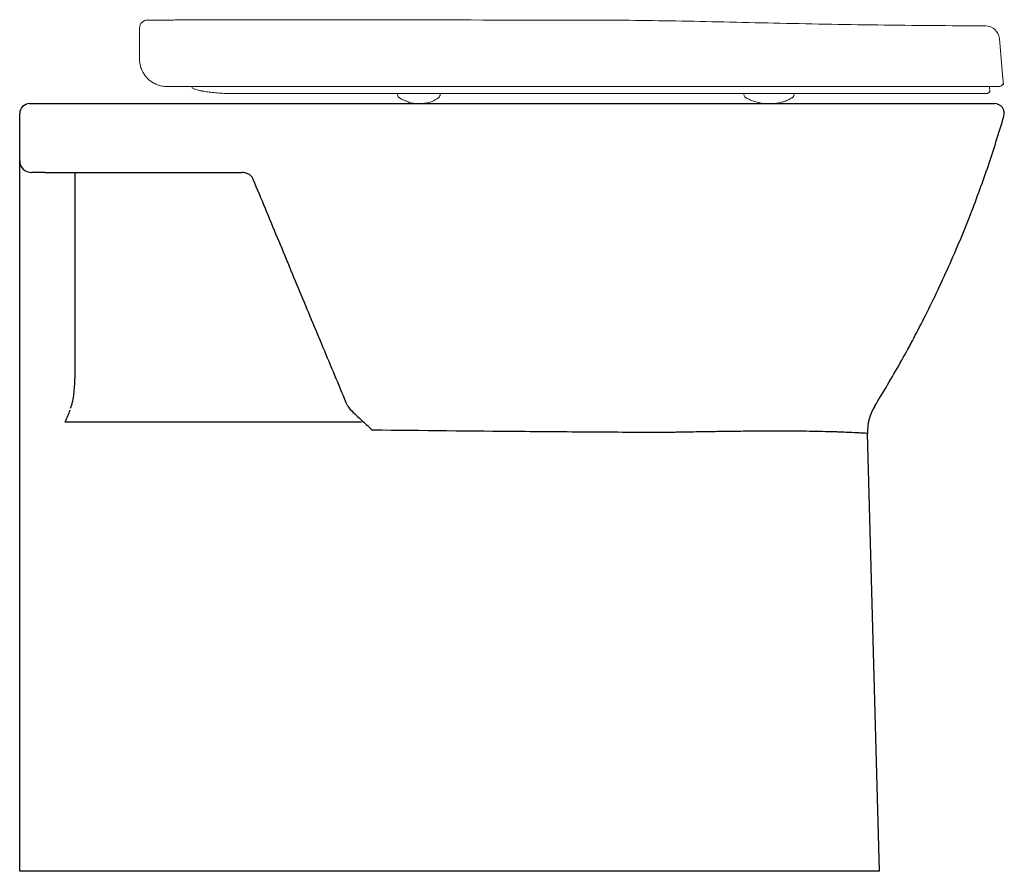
# Model space of a CAD drawing. Header units: millimetres. Extents: x 4816.265 to 4816.765, y 2469.749 to 2470.182.
import ezdxf

# ---------------------------------------------------------------- set-up
doc = ezdxf.new("R2010")
doc.units = ezdxf.units.MM
doc.layers.add('SANINDUSA', color=3, linetype='Continuous')

msp = doc.modelspace()

# ---------------------------------------------------------------- linework, layer by layer
at = {"layer": 'SANINDUSA', "linetype": 'Continuous', "lineweight": 15}
for p, q in [((4816.32558607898, 2470.177446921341), (4816.32558607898, 2470.161655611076)), ((4816.762518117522, 2470.172082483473), (4816.764130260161, 2470.153655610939)), ((4816.764567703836, 2470.14865560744), (4816.764130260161, 2470.153655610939)), ((4816.75750101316, 2470.147655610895), (4816.757728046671, 2470.145060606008)), ((4816.45671457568, 2470.143547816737), (4816.456705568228, 2470.144063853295)), ((4816.47832917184, 2470.144060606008), (4816.478320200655, 2470.143546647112)), ((4816.632717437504, 2470.143704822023), (4816.632711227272, 2470.144060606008)), ((4816.643703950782, 2470.144146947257), (4816.64370733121, 2470.144060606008)), ((4816.658242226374, 2470.143723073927), (4816.65824811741, 2470.144060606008))]:
    msp.add_line(p, q, dxfattribs=at)
at = {"layer": 'SANINDUSA'}
for p, q in [((4816.757567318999, 2470.145060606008), (4816.757728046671, 2470.145060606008)), ((4816.764567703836, 2470.14865560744), (4816.764180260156, 2470.14865560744)), ((4816.264663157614, 2469.748975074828), (4816.264663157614, 2470.100611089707)), ((4816.277512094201, 2470.103975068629), (4816.37761528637, 2470.103975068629)), ((4816.292663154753, 2470.098695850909), (4816.292663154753, 2469.999159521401)), ((4816.43135951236, 2469.985272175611), (4816.432482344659, 2469.983826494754)), ((4816.701663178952, 2469.748975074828), (4816.695450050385, 2469.971407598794)), ((4816.594778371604, 2469.748975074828), (4816.264663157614, 2469.748975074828)), ((4816.701663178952, 2469.748975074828), (4816.594778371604, 2469.748975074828))]:
    msp.add_line(p, q, dxfattribs=at)
at = {"layer": 'SANINDUSA', "linetype": 'Continuous', "lineweight": 15}
for centre, radius, start, end in [((4816.32958607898, 2470.177446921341), 0.004000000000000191, 89.79742943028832, 180), ((4816.755544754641, 2470.171472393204), 0.007000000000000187, 5.000000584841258, 89.64088054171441), ((4816.762180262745, 2470.150155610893), 0.0025, 269.9999999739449, 323.1300034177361), ((4816.656055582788, 2470.143821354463), 0.0021888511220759, 300.1648821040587, 357.4265249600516)]:
    msp.add_arc(centre, radius, start, end, dxfattribs=at)
at = {"layer": 'SANINDUSA'}
for centre, radius, start, end in [((4816.269663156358, 2470.133975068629), 0.005, 90, 180), ((4816.760030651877, 2470.133975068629), 0.005, 343.7038839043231, 90), ((4816.270663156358, 2470.109975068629), 0.005999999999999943, 180, 270), ((4816.720440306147, 2469.972105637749), 0.02500000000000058, 148.2561676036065, 181.6000000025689)]:
    msp.add_arc(centre, radius, start, end, dxfattribs=at)
at = {"layer": 'SANINDUSA', "linetype": 'Continuous', "lineweight": 15}
for points, knots in [([(4816.329577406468, 2470.181446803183), (4816.3332370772, 2470.181449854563), (4816.33794155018, 2470.181453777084), (4816.380971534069, 2470.181632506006), (4816.451806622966, 2470.181502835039), (4816.521596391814, 2470.181455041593), (4816.553060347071, 2470.181433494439)], [0, 0, 0, 0, 0.0491267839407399, 0.06315202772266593, 0.5776323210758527, 0.9999999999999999, 0.9999999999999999, 0.9999999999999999, 0.9999999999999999]), ([(4816.553060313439, 2470.181427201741), (4816.560209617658, 2470.181407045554), (4816.575236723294, 2470.181364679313), (4816.59840951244, 2470.180998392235), (4816.622846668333, 2470.180475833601), (4816.648089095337, 2470.179894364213), (4816.674133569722, 2470.179358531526), (4816.700978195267, 2470.178935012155), (4816.728219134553, 2470.178649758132), (4816.746512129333, 2470.178531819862), (4816.755590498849, 2470.17847328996)], [0, 0, 0, 0, 0.1058861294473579, 0.2225618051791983, 0.3432417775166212, 0.4679025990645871, 0.5965203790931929, 0.7290611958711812, 0.8655396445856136, 1, 1, 1, 1]), ([(4816.328613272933, 2470.152960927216), (4816.328075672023, 2470.153639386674), (4816.327626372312, 2470.154333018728), (4816.327053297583, 2470.155403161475), (4816.326878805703, 2470.155766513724), (4816.326566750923, 2470.156492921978), (4816.326428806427, 2470.156856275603), (4816.326063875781, 2470.157948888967), (4816.325885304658, 2470.158680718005), (4816.325705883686, 2470.159790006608), (4816.32566091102, 2470.160162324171), (4816.325615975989, 2470.160722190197), (4816.325604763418, 2470.160908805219), (4816.325589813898, 2470.161282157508), (4816.32558607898, 2470.161470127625), (4816.32558607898, 2470.161655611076)], [0, 0, 0, 0, 0.2499999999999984, 0.2499999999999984, 0.3749999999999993, 0.3749999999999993, 0.5000000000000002, 0.5000000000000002, 0.7500000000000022, 0.7500000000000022, 0.8750000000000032, 0.8750000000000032, 0.9375000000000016, 0.9375000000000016, 1, 1, 1, 1]), ([(4816.334389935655, 2470.14865560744), (4816.333260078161, 2470.149107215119), (4816.332207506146, 2470.149695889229), (4816.330744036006, 2470.150784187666), (4816.330275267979, 2470.151182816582), (4816.32940131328, 2470.152030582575), (4816.32899286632, 2470.15248187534), (4816.328613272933, 2470.152960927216)], [0, 0, 0, 0, 0.5, 0.5, 0.75, 0.75, 1, 1, 1, 1]), ([(4816.331925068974, 2470.149937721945), (4816.33237218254, 2470.149662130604), (4816.333174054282, 2470.149167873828), (4816.333988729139, 2470.148835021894), (4816.334349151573, 2470.148687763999)], [0, 0, 0, 0, 0.5575873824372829, 1, 1, 1, 1]), ([(4816.334389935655, 2470.14865560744), (4816.335230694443, 2470.148319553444), (4816.336082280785, 2470.148072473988), (4816.33738183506, 2470.147823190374), (4816.337818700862, 2470.147760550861), (4816.338480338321, 2470.147697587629), (4816.338701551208, 2470.14768182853), (4816.339143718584, 2470.147660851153), (4816.339367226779, 2470.147655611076), (4816.339586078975, 2470.147655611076)], [0, 0, 0, 0, 0.5000000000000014, 0.5000000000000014, 0.7500000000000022, 0.7500000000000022, 0.8750000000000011, 0.8750000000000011, 1, 1, 1, 1]), ([(4816.339586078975, 2470.147655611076), (4816.350025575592, 2470.147655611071), (4816.360501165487, 2470.147655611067), (4816.381511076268, 2470.147655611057), (4816.392049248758, 2470.147655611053), (4816.413172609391, 2470.147655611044), (4816.423759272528, 2470.147655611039), (4816.444974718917, 2470.14765561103), (4816.455599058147, 2470.147655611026), (4816.476880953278, 2470.147655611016), (4816.487535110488, 2470.147655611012), (4816.508859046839, 2470.147655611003), (4816.519531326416, 2470.147655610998), (4816.532871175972, 2470.147655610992), (4816.536873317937, 2470.14765561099), (4816.540875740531, 2470.147655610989), (4816.543544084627, 2470.147655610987), (4816.544878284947, 2470.147655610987), (4816.548881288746, 2470.147655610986), (4816.551551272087, 2470.147655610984), (4816.556885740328, 2470.147655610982), (4816.559550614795, 2470.147655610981), (4816.567538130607, 2470.147655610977), (4816.572856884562, 2470.147655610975), (4816.580800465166, 2470.147655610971), (4816.583443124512, 2470.14765561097), (4816.588717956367, 2470.147655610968), (4816.591351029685, 2470.147655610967), (4816.599224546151, 2470.147655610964), (4816.604440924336, 2470.147655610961), (4816.614807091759, 2470.147655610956), (4816.619947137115, 2470.147655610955), (4816.627586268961, 2470.147655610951), (4816.630122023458, 2470.14765561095), (4816.635162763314, 2470.147655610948), (4816.63766818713, 2470.147655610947), (4816.645138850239, 2470.147655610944), (4816.650062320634, 2470.147655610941), (4816.657328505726, 2470.147655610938), (4816.659731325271, 2470.147655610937), (4816.664497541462, 2470.147655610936), (4816.666862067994, 2470.147655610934), (4816.673882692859, 2470.147655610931), (4816.678467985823, 2470.147655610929), (4816.687437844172, 2470.147655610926), (4816.691809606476, 2470.147655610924), (4816.700306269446, 2470.14765561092), (4816.704435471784, 2470.147655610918), (4816.710393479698, 2470.147655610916), (4816.712341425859, 2470.147655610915), (4816.716159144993, 2470.147655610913), (4816.718030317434, 2470.147655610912), (4816.723511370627, 2470.14765561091), (4816.726986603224, 2470.147655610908), (4816.731914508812, 2470.147655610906), (4816.73350834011, 2470.147655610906), (4816.736586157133, 2470.147655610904), (4816.738071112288, 2470.147655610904), (4816.740928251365, 2470.147655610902), (4816.742302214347, 2470.147655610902), (4816.744927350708, 2470.147655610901), (4816.746178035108, 2470.1476556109), (4816.74855298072, 2470.147655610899), (4816.749677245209, 2470.147655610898), (4816.751795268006, 2470.147655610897), (4816.752787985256, 2470.147655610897), (4816.754629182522, 2470.147655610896), (4816.755478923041, 2470.147655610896), (4816.756644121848, 2470.147655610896), (4816.757014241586, 2470.147655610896), (4816.757717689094, 2470.147655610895), (4816.758051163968, 2470.147655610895), (4816.759621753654, 2470.147655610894), (4816.760573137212, 2470.147655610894), (4816.761533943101, 2470.147655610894), (4816.761775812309, 2470.147655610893), (4816.762098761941, 2470.147655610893), (4816.762180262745, 2470.147655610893), (4816.762180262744, 2470.147655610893)], [0, 0, 0, 0, 0.06249999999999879, 0.06249999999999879, 0.1249999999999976, 0.1249999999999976, 0.1874999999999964, 0.1874999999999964, 0.2499999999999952, 0.2499999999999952, 0.3124999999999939, 0.3124999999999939, 0.3749999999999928, 0.3749999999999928, 0.3906249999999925, 0.3984374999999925, 0.3984374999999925, 0.4062499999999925, 0.4062499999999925, 0.4218749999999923, 0.4218749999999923, 0.4374999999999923, 0.4374999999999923, 0.4687499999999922, 0.4687499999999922, 0.4843749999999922, 0.4843749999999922, 0.4999999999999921, 0.4999999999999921, 0.5312499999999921, 0.5312499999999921, 0.562499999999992, 0.562499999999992, 0.5781249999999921, 0.5781249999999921, 0.5937499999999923, 0.5937499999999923, 0.6249999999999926, 0.6249999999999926, 0.6406249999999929, 0.6406249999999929, 0.6562499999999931, 0.6562499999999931, 0.6874999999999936, 0.6874999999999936, 0.7187499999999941, 0.7187499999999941, 0.7499999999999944, 0.7499999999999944, 0.7656249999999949, 0.7656249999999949, 0.7812499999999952, 0.7812499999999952, 0.8124999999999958, 0.8124999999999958, 0.8281249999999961, 0.8281249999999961, 0.8437499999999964, 0.8437499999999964, 0.8593749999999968, 0.8593749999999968, 0.8749999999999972, 0.8749999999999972, 0.8906249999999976, 0.8906249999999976, 0.9062499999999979, 0.9062499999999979, 0.9218749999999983, 0.9218749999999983, 0.9296874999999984, 0.9296874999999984, 0.9374999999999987, 0.9374999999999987, 0.9687499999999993, 0.9687499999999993, 0.9843749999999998, 0.9843749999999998, 1, 1, 1, 1]), ([(4816.356879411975, 2470.145474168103), (4816.356605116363, 2470.145525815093), (4816.355800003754, 2470.14567740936), (4816.354720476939, 2470.145946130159), (4816.353761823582, 2470.146233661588), (4816.353010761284, 2470.146571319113), (4816.352444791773, 2470.146878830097), (4816.352187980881, 2470.147187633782), (4816.352132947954, 2470.147255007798)], [0, 0, 0, 0, 0.1282458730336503, 0.3764273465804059, 0.6412989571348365, 0.8058129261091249, 0.9534332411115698, 0.9939487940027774, 0.9939487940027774, 0.9939487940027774, 0.9939487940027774]), ([(4816.374725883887, 2470.144060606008), (4816.374725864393, 2470.144060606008), (4816.373333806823, 2470.144060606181), (4816.370554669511, 2470.144099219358), (4816.366700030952, 2470.144279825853), (4816.363190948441, 2470.144568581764), (4816.360073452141, 2470.144944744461), (4816.358038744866, 2470.145249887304), (4816.357278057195, 2470.145419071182), (4816.356879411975, 2470.145474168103)], [0, 0, 0, 0, 2.604934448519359e-06, 0.1860108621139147, 0.3775428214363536, 0.5634173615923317, 0.7543244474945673, 0.9732239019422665, 1, 1, 1, 1]), ([(4816.757567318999, 2470.145060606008), (4816.75745042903, 2470.144904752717), (4816.757317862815, 2470.144765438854), (4816.757022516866, 2470.144518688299), (4816.756858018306, 2470.144410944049), (4816.756514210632, 2470.144238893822), (4816.7563323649, 2470.1441726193), (4816.755954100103, 2470.144083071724), (4816.755762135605, 2470.144060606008), (4816.755567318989, 2470.144060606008)], [0, 0, 0, 0, 0.25, 0.25, 0.5, 0.5, 0.75, 0.75, 1, 1, 1, 1]), ([(4816.755567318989, 2470.144060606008), (4816.755567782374, 2470.144060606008), (4816.755287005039, 2470.144060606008), (4816.75445481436, 2470.144060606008), (4816.754108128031, 2470.144060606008), (4816.753279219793, 2470.144060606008), (4816.752316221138, 2470.144060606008), (4816.751087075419, 2470.144060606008), (4816.749724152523, 2470.144060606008), (4816.748972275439, 2470.144060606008), (4816.746551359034, 2470.144060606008), (4816.744711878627, 2470.144060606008), (4816.741609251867, 2470.144060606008), (4816.740517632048, 2470.144060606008), (4816.738229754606, 2470.144060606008), (4816.737032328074, 2470.144060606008), (4816.734529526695, 2470.144060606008), (4816.7332241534, 2470.144060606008), (4816.73050336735, 2470.144060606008), (4816.729090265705, 2470.144060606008), (4816.72618462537, 2470.144060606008), (4816.724689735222, 2470.144060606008), (4816.721619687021, 2470.144060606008), (4816.720043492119, 2470.144060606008), (4816.71520710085, 2470.144060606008), (4816.711846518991, 2470.144060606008), (4816.706587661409, 2470.144060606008), (4816.704798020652, 2470.144060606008), (4816.701156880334, 2470.144060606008), (4816.699305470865, 2470.144060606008), (4816.69553603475, 2470.144060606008), (4816.693617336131, 2470.144060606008), (4816.689727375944, 2470.144060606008), (4816.687755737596, 2470.144060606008), (4816.681770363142, 2470.144060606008), (4816.677686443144, 2470.144060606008), (4816.671441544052, 2470.144060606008), (4816.66934012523, 2470.144060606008), (4816.665098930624, 2470.144060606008), (4816.662959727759, 2470.144060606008), (4816.656482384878, 2470.144060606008), (4816.652090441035, 2470.144060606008), (4816.64317738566, 2470.144060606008), (4816.638653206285, 2470.144060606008), (4816.629514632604, 2470.144060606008), (4816.624893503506, 2470.144060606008), (4816.615575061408, 2470.144060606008), (4816.610881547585, 2470.144060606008), (4816.601423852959, 2470.144060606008), (4816.596663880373, 2470.144060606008), (4816.587098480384, 2470.144060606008), (4816.582287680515, 2470.144060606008), (4816.57264001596, 2470.144060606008), (4816.567799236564, 2470.144060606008), (4816.560521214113, 2470.144060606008), (4816.558094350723, 2470.144060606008), (4816.554452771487, 2470.144060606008), (4816.55323870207, 2470.144060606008), (4816.550810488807, 2470.144060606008), (4816.544739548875, 2470.144060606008), (4816.538666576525, 2470.144060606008), (4816.528947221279, 2470.144060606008), (4816.524085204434, 2470.144060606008), (4816.509504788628, 2470.144060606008), (4816.499791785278, 2470.144060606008), (4816.485233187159, 2470.144060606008), (4816.48038177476, 2470.144060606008), (4816.47069041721, 2470.144060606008), (4816.465849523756, 2470.144060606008), (4816.451341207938, 2470.144060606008), (4816.441684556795, 2470.144060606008), (4816.422437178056, 2470.144060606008), (4816.412843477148, 2470.144060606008), (4816.393722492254, 2470.144060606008), (4816.384203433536, 2470.144060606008), (4816.374725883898, 2470.144060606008)], [0, 0, 0, 0, 0.03125000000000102, 0.03125000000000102, 0.04687500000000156, 0.04687500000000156, 0.0625000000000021, 0.07812500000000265, 0.07812500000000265, 0.0937500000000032, 0.0937500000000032, 0.1250000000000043, 0.1250000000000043, 0.1406250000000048, 0.1406250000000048, 0.1562500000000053, 0.1562500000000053, 0.1718750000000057, 0.1718750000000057, 0.1875000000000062, 0.1875000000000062, 0.2031250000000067, 0.2031250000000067, 0.2187500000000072, 0.2187500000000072, 0.2500000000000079, 0.2500000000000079, 0.2656250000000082, 0.2656250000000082, 0.2812500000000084, 0.2812500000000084, 0.2968750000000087, 0.2968750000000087, 0.3125000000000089, 0.3125000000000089, 0.3437500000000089, 0.3437500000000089, 0.3593750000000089, 0.3593750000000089, 0.3750000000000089, 0.3750000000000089, 0.4062500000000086, 0.4062500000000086, 0.4375000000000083, 0.4375000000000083, 0.468750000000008, 0.468750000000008, 0.5000000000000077, 0.5000000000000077, 0.5312500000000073, 0.5312500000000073, 0.562500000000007, 0.562500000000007, 0.5937500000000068, 0.5937500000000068, 0.6093750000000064, 0.6093750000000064, 0.6171875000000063, 0.6171875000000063, 0.6250000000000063, 0.656250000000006, 0.656250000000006, 0.6875000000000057, 0.6875000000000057, 0.7500000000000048, 0.7500000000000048, 0.7812500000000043, 0.7812500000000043, 0.8125000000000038, 0.8125000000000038, 0.8750000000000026, 0.8750000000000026, 0.9375000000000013, 0.9375000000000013, 1, 1, 1, 1]), ([(4816.457642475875, 2470.141915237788), (4816.457521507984, 2470.141996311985), (4816.457222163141, 2470.142196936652), (4816.456880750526, 2470.142724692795), (4816.456689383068, 2470.143226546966), (4816.456715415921, 2470.143509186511), (4816.45671457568, 2470.143547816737)], [0, 0, 0, 0, 0.2304303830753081, 0.5702186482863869, 0.9366250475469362, 1, 1, 1, 1]), ([(4816.467367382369, 2470.138975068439), (4816.466914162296, 2470.138979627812), (4816.466289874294, 2470.138985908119), (4816.465378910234, 2470.139051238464), (4816.464843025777, 2470.13910978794), (4816.464382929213, 2470.139179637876), (4816.463877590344, 2470.139278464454), (4816.463238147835, 2470.139445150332), (4816.462774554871, 2470.139610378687), (4816.462369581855, 2470.139762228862), (4816.462163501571, 2470.139839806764), (4816.461784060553, 2470.139980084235), (4816.461260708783, 2470.140178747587), (4816.46061400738, 2470.140457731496), (4816.459769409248, 2470.140818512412), (4816.458680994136, 2470.141323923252), (4816.457994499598, 2470.141714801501), (4816.457642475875, 2470.141915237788)], [0, 0, 0, 0, 0.1364343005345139, 0.1879314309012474, 0.2314532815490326, 0.2697668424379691, 0.3050457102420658, 0.3702584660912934, 0.472414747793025, 0.5063474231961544, 0.5235678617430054, 0.5407792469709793, 0.6171743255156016, 0.6618347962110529, 0.7153084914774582, 0.8540146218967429, 1, 1, 1, 1]), ([(4816.477706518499, 2470.142106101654), (4816.476969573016, 2470.14160861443), (4816.475483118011, 2470.140605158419), (4816.47300184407, 2470.139614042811), (4816.470266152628, 2470.139059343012), (4816.468374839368, 2470.139004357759), (4816.467367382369, 2470.138975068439)], [0, 0, 0, 0, 0.22387217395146, 0.4515611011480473, 0.7078598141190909, 1, 1, 1, 1]), ([(4816.478292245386, 2470.14354495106), (4816.478289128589, 2470.143380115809), (4816.478281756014, 2470.142990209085), (4816.478012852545, 2470.142474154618), (4816.477701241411, 2470.142104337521), (4816.477499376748, 2470.141977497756), (4816.477441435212, 2470.141941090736)], [0, 0, 0, 0, 0.2545391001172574, 0.6020951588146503, 0.8857887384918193, 1, 1, 1, 1]), ([(4816.633807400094, 2470.141941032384), (4816.633747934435, 2470.141987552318), (4816.633382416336, 2470.142156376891), (4816.632953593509, 2470.142719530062), (4816.632737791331, 2470.143324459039), (4816.632719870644, 2470.143607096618), (4816.632717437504, 2470.143704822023)], [0, 0, 0, 0, 0.1660164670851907, 0.5273205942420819, 0.840500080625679, 0.9999999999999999, 0.9999999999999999, 0.9999999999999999, 0.9999999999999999]), ([(4816.645481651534, 2470.138975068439), (4816.644712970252, 2470.138990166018), (4816.643383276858, 2470.139016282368), (4816.641977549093, 2470.139190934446), (4816.641046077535, 2470.139349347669), (4816.640231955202, 2470.13950137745), (4816.639310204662, 2470.139706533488), (4816.637866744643, 2470.140105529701), (4816.635902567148, 2470.140817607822), (4816.634542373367, 2470.141546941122), (4816.633807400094, 2470.141941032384)], [0, 0, 0, 0, 0.1862931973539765, 0.3222568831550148, 0.4070282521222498, 0.4473220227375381, 0.517983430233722, 0.6379331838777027, 0.80435917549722, 1, 1, 1, 1]), ([(4816.657155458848, 2470.141928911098), (4816.656557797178, 2470.141597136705), (4816.655406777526, 2470.140958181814), (4816.653480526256, 2470.140129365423), (4816.651191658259, 2470.139462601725), (4816.648517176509, 2470.139045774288), (4816.646465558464, 2470.138997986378), (4816.645481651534, 2470.138975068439)], [0, 0, 0, 0, 0.2082590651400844, 0.4010802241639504, 0.566797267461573, 0.7922463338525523, 1, 1, 1, 1])]:
    msp.add_open_spline(points, degree=3, knots=knots, dxfattribs=at)
at = {"layer": 'SANINDUSA'}
for points, knots in [([(4816.269663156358, 2470.138975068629), (4816.269663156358, 2470.138975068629), (4816.269707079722, 2470.138975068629), (4816.269836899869, 2470.138975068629), (4816.269890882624, 2470.138975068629), (4816.27002057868, 2470.138975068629), (4816.270096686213, 2470.138975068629), (4816.270354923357, 2470.138975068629), (4816.270566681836, 2470.138975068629), (4816.270942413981, 2470.138975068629), (4816.271077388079, 2470.138975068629), (4816.271367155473, 2470.138975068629), (4816.271522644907, 2470.138975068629), (4816.272014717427, 2470.138975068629), (4816.272374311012, 2470.138975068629), (4816.273154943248, 2470.138975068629), (4816.273577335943, 2470.138975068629), (4816.274933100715, 2470.138975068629), (4816.275913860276, 2470.138975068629), (4816.276972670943, 2470.138975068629)], [0, 0, 0, 0, 0.1249999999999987, 0.1249999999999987, 0.1874999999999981, 0.1874999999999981, 0.2499999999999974, 0.2499999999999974, 0.3749999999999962, 0.3749999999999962, 0.4374999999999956, 0.4374999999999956, 0.4999999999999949, 0.4999999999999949, 0.6249999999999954, 0.6249999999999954, 0.7499999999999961, 0.7499999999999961, 1, 1, 1, 1]), ([(4816.276972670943, 2470.138975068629), (4816.298770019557, 2470.138975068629), (4816.320680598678, 2470.138975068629), (4816.364716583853, 2470.138975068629), (4816.386842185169, 2470.138975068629), (4816.431298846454, 2470.138975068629), (4816.453630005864, 2470.138975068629), (4816.487280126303, 2470.138975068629), (4816.498522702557, 2470.138975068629), (4816.521059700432, 2470.138975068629), (4816.532354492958, 2470.138975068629), (4816.543676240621, 2470.138975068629)], [0, 0, 0, 0, 0.25, 0.25, 0.5, 0.5, 0.7500000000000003, 0.7500000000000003, 0.8750000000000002, 0.8750000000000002, 1, 1, 1, 1]), ([(4816.543676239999, 2470.138975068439), (4816.54685186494, 2470.138975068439), (4816.553202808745, 2470.138975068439), (4816.565105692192, 2470.138975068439), (4816.57936664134, 2470.138975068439), (4816.595897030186, 2470.138975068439), (4816.612244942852, 2470.138975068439), (4816.628302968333, 2470.138975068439), (4816.64353510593, 2470.138975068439), (4816.657910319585, 2470.138975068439), (4816.671417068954, 2470.138975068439), (4816.684402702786, 2470.138975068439), (4816.696465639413, 2470.138975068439), (4816.707565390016, 2470.138975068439), (4816.717686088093, 2470.138975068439), (4816.727006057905, 2470.138975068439), (4816.734869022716, 2470.138975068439), (4816.741359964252, 2470.138975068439), (4816.746646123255, 2470.138975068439), (4816.751155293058, 2470.138975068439), (4816.754824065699, 2470.138975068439), (4816.757694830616, 2470.138975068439), (4816.759642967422, 2470.138975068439), (4816.759901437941, 2470.138975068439), (4816.76003066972, 2470.138975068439)], [0, 0, 0, 0, 0.03140576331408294, 0.06280849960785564, 0.1178077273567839, 0.1729829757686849, 0.2282012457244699, 0.28334485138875, 0.3383176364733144, 0.3885360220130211, 0.4388718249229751, 0.4891880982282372, 0.5393797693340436, 0.5858924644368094, 0.6325452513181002, 0.6791690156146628, 0.725642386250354, 0.763129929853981, 0.8007946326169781, 0.8384968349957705, 0.8761176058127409, 0.9135681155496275, 0.9567852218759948, 0.9999999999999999, 0.9999999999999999, 0.9999999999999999, 0.9999999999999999]), ([(4816.699180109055, 2469.98525869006), (4816.703567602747, 2469.992548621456), (4816.712350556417, 2470.007141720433), (4816.722611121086, 2470.026489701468), (4816.730664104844, 2470.042858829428), (4816.736777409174, 2470.056108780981), (4816.742575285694, 2470.069512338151), (4816.749474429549, 2470.086622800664), (4816.757176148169, 2470.107562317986), (4816.762276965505, 2470.124230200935), (4816.764829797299, 2470.132572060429)], [0, 0, 0, 0, 0.1577744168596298, 0.3158353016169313, 0.4059634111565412, 0.4960916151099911, 0.5864335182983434, 0.6767753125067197, 0.8382341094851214, 1, 1, 1, 1]), ([(4816.264663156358, 2470.100611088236), (4816.264663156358, 2470.101063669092), (4816.264663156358, 2470.101510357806), (4816.264663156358, 2470.102393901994), (4816.264663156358, 2470.102832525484), (4816.264663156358, 2470.104123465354), (4816.264663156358, 2470.104928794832), (4816.264663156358, 2470.106083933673), (4816.264663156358, 2470.106460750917), (4816.264663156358, 2470.107196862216), (4816.264663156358, 2470.107555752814), (4816.264663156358, 2470.108261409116), (4816.264663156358, 2470.108608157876), (4816.264663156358, 2470.109123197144), (4816.264663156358, 2470.109294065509), (4816.264663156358, 2470.109634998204), (4816.264663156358, 2470.109805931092), (4816.264663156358, 2470.109975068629)], [0, 0, 0, 0, 0.1249999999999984, 0.1249999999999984, 0.2499999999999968, 0.2499999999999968, 0.4999999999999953, 0.4999999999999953, 0.6249999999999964, 0.6249999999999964, 0.7499999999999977, 0.7499999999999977, 0.8749999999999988, 0.8749999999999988, 0.9374999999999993, 0.9374999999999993, 1, 1, 1, 1]), ([(4816.277512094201, 2470.103975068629), (4816.276527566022, 2470.103975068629), (4816.275611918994, 2470.103975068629), (4816.273916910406, 2470.103975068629), (4816.273184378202, 2470.103975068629), (4816.271947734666, 2470.103975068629), (4816.271476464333, 2470.103975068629), (4816.270988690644, 2470.103975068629), (4816.270867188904, 2470.103975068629), (4816.27070457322, 2470.103975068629), (4816.270663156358, 2470.103975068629), (4816.270663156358, 2470.103975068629)], [0, 0, 0, 0, 0.2499999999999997, 0.2499999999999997, 0.4999999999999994, 0.4999999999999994, 0.7499999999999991, 0.7499999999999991, 0.8749999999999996, 0.8749999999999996, 1, 1, 1, 1]), ([(4816.292663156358, 2470.103975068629), (4816.292663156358, 2470.103574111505), (4816.292663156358, 2470.103160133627), (4816.292663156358, 2470.10230654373), (4816.292663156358, 2470.101864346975), (4816.292663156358, 2470.100529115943), (4816.292663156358, 2470.099621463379), (4816.292663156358, 2470.098695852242)], [0, 0, 0, 0, 0.2500000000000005, 0.2500000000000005, 0.500000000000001, 0.500000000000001, 1, 1, 1, 1]), ([(4816.383375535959, 2470.100495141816), (4816.383272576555, 2470.100767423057), (4816.383144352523, 2470.101031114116), (4816.382834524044, 2470.10154043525), (4816.382650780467, 2470.101788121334), (4816.382237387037, 2470.102248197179), (4816.382012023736, 2470.102456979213), (4816.381527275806, 2470.102835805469), (4816.381265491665, 2470.103006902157), (4816.38045428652, 2470.103451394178), (4816.379894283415, 2470.103653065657), (4816.378745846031, 2470.103917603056), (4816.378176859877, 2470.103975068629), (4816.37761528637, 2470.103975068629)], [0, 0, 0, 0, 0.125, 0.125, 0.25, 0.25, 0.375, 0.375, 0.5, 0.5, 0.75, 0.75, 1, 1, 1, 1]), ([(4816.43135951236, 2469.985272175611), (4816.427473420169, 2469.994551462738), (4816.419695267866, 2470.013124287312), (4816.407792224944, 2470.041698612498), (4816.395695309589, 2470.070790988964), (4816.387484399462, 2470.090588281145), (4816.383375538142, 2470.100495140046)], [0, 0, 0, 0, 0.2475453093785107, 0.4954707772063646, 0.7475260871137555, 1, 1, 1, 1]), ([(4816.290543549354, 2469.984193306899), (4816.290775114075, 2469.984788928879), (4816.290969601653, 2469.985393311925), (4816.291314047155, 2469.986612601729), (4816.29146336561, 2469.987227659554), (4816.291861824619, 2469.989084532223), (4816.2920622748, 2469.990339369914), (4816.292372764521, 2469.992849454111), (4816.292482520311, 2469.994107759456), (4816.292627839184, 2469.996629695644), (4816.292663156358, 2469.997893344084), (4816.292663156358, 2469.999159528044)], [0, 0, 0, 0, 0.1249999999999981, 0.1249999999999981, 0.2499999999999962, 0.2499999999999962, 0.4999999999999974, 0.4999999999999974, 0.7499999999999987, 0.7499999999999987, 1, 1, 1, 1]), ([(4816.290169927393, 2469.983240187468), (4816.289770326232, 2469.982228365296), (4816.289359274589, 2469.981208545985), (4816.288524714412, 2469.979152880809), (4816.288102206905, 2469.978119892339), (4816.287680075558, 2469.97708666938)], [0, 0, 0, 0, 0.5, 0.5, 1, 1, 1, 1]), ([(4816.432684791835, 2469.983602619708), (4816.43367494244, 2469.982611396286), (4816.435678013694, 2469.980606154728), (4816.437812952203, 2469.978701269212), (4816.438892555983, 2469.977737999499)], [0, 0, 0, 0, 0.4943162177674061, 1, 1, 1, 1]), ([(4816.292663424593, 2469.97708667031), (4816.291832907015, 2469.977086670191), (4816.291002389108, 2469.977086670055), (4816.2901718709, 2469.9770866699), (4816.289341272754, 2469.977086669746), (4816.288510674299, 2469.977086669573), (4816.287680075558, 2469.97708666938)], [0, 0, 0, 0, 0.002491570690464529, 0.002491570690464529, 0.002491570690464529, 0.004983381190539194, 0.004983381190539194, 0.004983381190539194, 0.004983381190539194]), ([(4816.438391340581, 2469.977087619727), (4816.432319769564, 2469.97708437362), (4816.426248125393, 2469.977086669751), (4816.414104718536, 2469.977086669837), (4816.408032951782, 2469.977086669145), (4816.389817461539, 2469.977086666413), (4816.377673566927, 2469.977086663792), (4816.341241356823, 2469.97708666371), (4816.316952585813, 2469.977086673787), (4816.292663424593, 2469.97708667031)], [0, 0, 0, 0, 0.1250000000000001, 0.1250000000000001, 0.2500000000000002, 0.2500000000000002, 0.5000000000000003, 0.5000000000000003, 1, 1, 1, 1]), ([(4816.438892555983, 2469.977737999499), (4816.440556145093, 2469.97617665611), (4816.442228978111, 2469.974606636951), (4816.443963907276, 2469.973105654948), (4816.443973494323, 2469.973097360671)], [0, 0, 0, 0, 0.99447409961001, 1, 1, 1, 1]), ([(4816.594599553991, 2469.971868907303), (4816.593815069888, 2469.971862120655), (4816.593030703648, 2469.971873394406), (4816.591461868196, 2469.971880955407), (4816.589108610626, 2469.971892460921), (4816.583617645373, 2469.971920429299), (4816.578911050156, 2469.971946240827), (4816.569497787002, 2469.972000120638), (4816.563222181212, 2469.972039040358), (4816.544395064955, 2469.97216361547), (4816.531843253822, 2469.972256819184), (4816.49418661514, 2469.972566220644), (4816.469080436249, 2469.9728117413), (4816.443973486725, 2469.973097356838)], [0, 0, 0, 0, 0.01562499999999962, 0.01562499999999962, 0.03124999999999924, 0.06249999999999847, 0.1249999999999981, 0.1249999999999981, 0.2499999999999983, 0.2499999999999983, 0.4999999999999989, 0.4999999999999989, 1, 1, 1, 1]), ([(4816.695450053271, 2469.971407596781), (4816.695450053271, 2469.971407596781), (4816.695286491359, 2469.97142176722), (4816.694637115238, 2469.971468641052), (4816.694151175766, 2469.971501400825), (4816.692852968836, 2469.97158469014), (4816.692048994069, 2469.971634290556), (4816.690142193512, 2469.971739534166), (4816.689039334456, 2469.971795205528), (4816.686536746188, 2469.97191245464), (4816.685137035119, 2469.971973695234), (4816.682810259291, 2469.972062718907), (4816.681996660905, 2469.972091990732), (4816.680292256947, 2469.97214949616), (4816.679408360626, 2469.97217750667), (4816.676663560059, 2469.972260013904), (4816.674709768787, 2469.972312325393), (4816.670559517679, 2469.972403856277), (4816.668363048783, 2469.972443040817), (4816.663725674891, 2469.972510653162), (4816.661284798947, 2469.972538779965), (4816.656150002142, 2469.972577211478), (4816.653498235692, 2469.972587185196), (4816.648032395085, 2469.972593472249), (4816.645218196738, 2469.972589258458), (4816.639428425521, 2469.972563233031), (4816.636452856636, 2469.972541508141), (4816.631865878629, 2469.972499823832), (4816.630316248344, 2469.972484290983), (4816.627174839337, 2469.972449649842), (4816.625595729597, 2469.97243067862), (4816.620835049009, 2469.972369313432), (4816.617629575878, 2469.972322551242), (4816.61115643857, 2469.972223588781), (4816.607888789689, 2469.972170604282), (4816.602940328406, 2469.972088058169), (4816.601282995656, 2469.972060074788), (4816.599409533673, 2469.972028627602), (4816.599201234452, 2469.972025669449), (4816.598784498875, 2469.972014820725), (4816.598576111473, 2469.972004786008), (4816.597950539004, 2469.971976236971), (4816.597533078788, 2469.9719533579), (4816.596696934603, 2469.971917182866), (4816.596278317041, 2469.971900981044), (4816.595439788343, 2469.97188090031), (4816.595019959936, 2469.971873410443), (4816.594599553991, 2469.971868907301)], [0, 0, 0, 0, 0.06250000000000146, 0.06250000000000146, 0.1250000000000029, 0.1250000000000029, 0.1875000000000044, 0.1875000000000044, 0.2500000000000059, 0.2500000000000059, 0.3125000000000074, 0.3125000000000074, 0.3437500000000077, 0.3437500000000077, 0.3750000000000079, 0.3750000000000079, 0.4375000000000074, 0.4375000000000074, 0.5000000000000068, 0.5000000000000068, 0.5625000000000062, 0.5625000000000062, 0.6250000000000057, 0.6250000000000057, 0.6875000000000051, 0.6875000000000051, 0.7500000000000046, 0.7500000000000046, 0.7812500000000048, 0.7812500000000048, 0.812500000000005, 0.812500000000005, 0.8750000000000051, 0.8750000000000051, 0.9375000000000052, 0.9375000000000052, 0.9687500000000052, 0.9687500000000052, 0.9726562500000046, 0.9726562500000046, 0.9765625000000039, 0.9765625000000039, 0.9843750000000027, 0.9843750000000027, 0.9921875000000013, 0.9921875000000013, 1, 1, 1, 1])]:
    msp.add_open_spline(points, degree=3, knots=knots, dxfattribs=at)
for points in [[(4816.264663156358, 2470.109975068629), (4816.264663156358, 2470.117971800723), (4816.264663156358, 2470.125971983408), (4816.264663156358, 2470.133975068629)], [(4816.432482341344, 2469.983826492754), (4816.4325491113, 2469.983751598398), (4816.432616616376, 2469.983676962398), (4816.432684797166, 2469.983602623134)]]:
    msp.add_open_spline(points, degree=3, dxfattribs=at)

doc.saveas('drawing.dxf')
